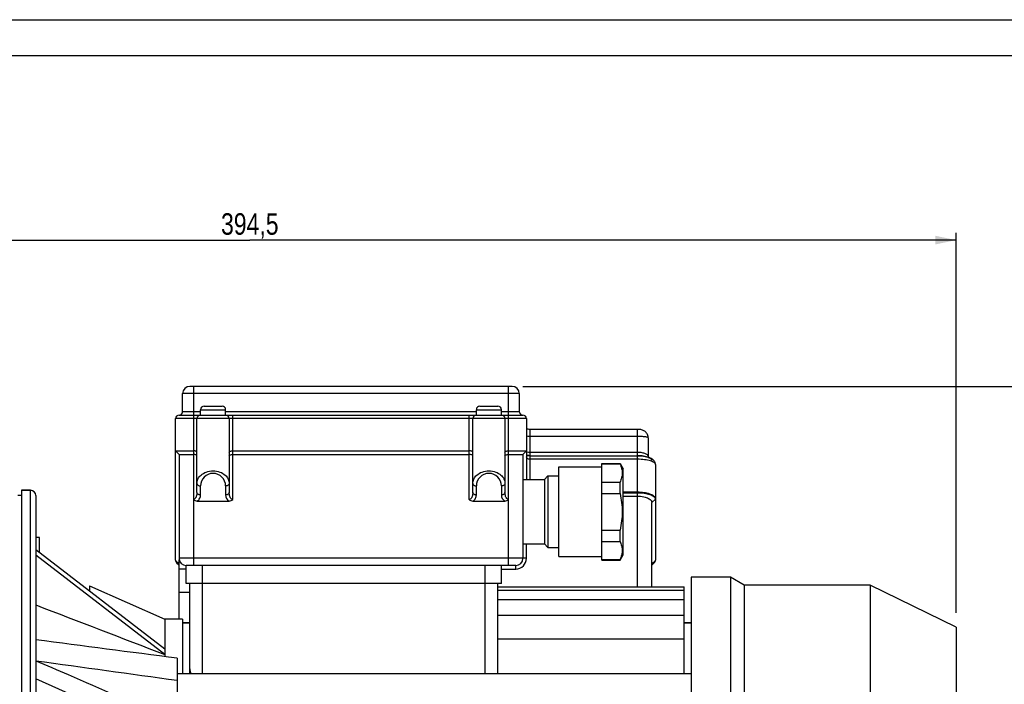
# Model space of a CAD drawing. Header units: millimetres. Extents: x 0 to 841, y 0 to 594.
# Tile 6 of 12: x 254 to 529, y 408 to 594. Entities that reach past the tile are written whole.
import ezdxf

# ---------------------------------------------------------------- set-up
doc = ezdxf.new("R2010")
doc.units = ezdxf.units.MM
doc.header["$LTSCALE"] = 46.2
doc.layers.get('0').update_dxf_attribs({"linetype": 'CONTINUOUS'})
for name, color, linetype in [('ASSI', 7, 'CONTINUOUS'), ('GEOM', 7, 'CONTINUOUS'), ('QUOTE', 7, 'CONTINUOUS')]:
    doc.layers.add(name, color=color, linetype=linetype)
doc.styles.get("Standard").update_dxf_attribs({"font": 'txt', "width": 0.8})
doc.dimstyles.new('DIMSTYLE_1', dxfattribs={"dimtxt": 6, "dimasz": 5.8, "dimexe": 1, "dimexo": 2, "dimgap": 0.75, "dimtad": 1, "dimdec": 3, "dimtxsty": 'Standard', "dimblk": '_FILLED', "dimblk1": '_FILLED', "dimblk2": '_FILLED', "dimcen": 0.09, "dimadec": 3, "dimazin": 2, "dimtp": 0.5, "dimtm": 0.5, "dimtfac": 1, "dimtdec": 3, "dimtofl": 0, "dimtmove": 0, "dimatfit": 3, "dimldrblk": '_FILLED', "dimfxl": 0, "dimtolj": 1, "dimarcsym": 0})

# ---------------------------------------------------------------- blocks, each defined once
blk = doc.blocks.new('_FILLED')
at = {"color": 0, "linetype": 'ByBlock'}
blk.add_solid([(0, 0), (-1, 0.207), (-1, -0.207)], dxfattribs=at)
blk = doc.blocks.new('*D5')
at = {"layer": 'QUOTE', "color": 2, "linetype": 'Continuous'}
for p, q in [((394.75, 491.59), (563.46, 491.59)), ((561.46, 491.59), (561.46, 372.09)), ((561.46, 252.59), (561.46, 372.09)), ((432.75, 252.59), (563.46, 252.59))]:
    blk.add_line(p, q, dxfattribs=at)
at = {"layer": 'QUOTE', "color": 2, "linetype": 'Continuous', "xscale": 5.8, "yscale": 5.8, "zscale": 5.8}
for p, rotation in [((561.46, 491.59), 90), ((561.46, 252.59), 270)]:
    blk.add_blockref('_FILLED', p, dxfattribs=dict(at, rotation=rotation))
at = {"layer": 'QUOTE', "color": 2, "linetype": 'Continuous', "insert": (553.96, 372.09), "char_height": 6, "width": 19.8, "attachment_point": 2, "rotation": 90, "line_spacing_factor": 0.9}
blk.add_mtext('239', dxfattribs=at)
blk = doc.blocks.new('*D14')
at = {"layer": 'QUOTE', "color": 2, "linetype": 'Continuous'}
for p, q in [((121.25, 385.09), (121.25, 534.45)), ((515.75, 428.39), (515.75, 534.45)), ((121.25, 532.45), (318.5, 532.45)), ((515.75, 532.45), (318.5, 532.45))]:
    blk.add_line(p, q, dxfattribs=at)
at = {"layer": 'QUOTE', "color": 2, "linetype": 'Continuous', "xscale": 5.8, "yscale": 5.8, "zscale": 5.8, "rotation": 180}
blk.add_blockref('_FILLED', (121.25, 532.45), dxfattribs=at)
at = {"layer": 'QUOTE', "color": 2, "linetype": 'Continuous', "xscale": 5.8, "yscale": 5.8, "zscale": 5.8}
blk.add_blockref('_FILLED', (515.75, 532.45), dxfattribs=at)
at = {"layer": 'QUOTE', "color": 2, "linetype": 'Continuous', "insert": (318.5, 539.95), "char_height": 6, "width": 29.85, "attachment_point": 2, "line_spacing_factor": 0.9}
blk.add_mtext('394,5', dxfattribs=at)
blk = doc.blocks.new('*D17')
at = {"layer": 'QUOTE', "color": 2, "linetype": 'Continuous'}
for p, q in [((188.75, 481.59), (59.63, 481.59)), ((61.63, 481.59), (61.63, 367.09)), ((61.63, 252.59), (61.63, 367.09)), ((258.75, 252.59), (59.63, 252.59))]:
    blk.add_line(p, q, dxfattribs=at)
at = {"layer": 'QUOTE', "color": 2, "linetype": 'Continuous', "xscale": 5.8, "yscale": 5.8, "zscale": 5.8}
for p, rotation in [((61.63, 481.59), 90), ((61.63, 252.59), 270)]:
    blk.add_blockref('_FILLED', p, dxfattribs=dict(at, rotation=rotation))
at = {"layer": 'QUOTE', "color": 2, "linetype": 'Continuous', "insert": (54.13, 367.09), "char_height": 6, "width": 19.8, "attachment_point": 2, "rotation": 90, "line_spacing_factor": 0.9}
blk.add_mtext('229', dxfattribs=at)

msp = doc.modelspace()

# ---------------------------------------------------------------- linework, layer by layer
at = {"color": 7, "linetype": 'Continuous'}
for p, q in [((0, 594), (840, 594)), ((10, 584), (830, 584))]:
    msp.add_line(p, q, dxfattribs=at)
at = {"layer": 'ASSI', "color": 7, "linetype": 'Continuous'}
for p, q in [((304.7542, 483.5916), (304.7542, 485.0916)), ((311.7542, 483.5916), (311.7542, 485.0916)), ((381.7542, 483.5916), (381.7542, 485.0916)), ((388.7542, 483.5916), (388.7542, 485.0916)), ((303.7542, 464.5058), (303.7542, 482.5916)), ((304.7542, 483.5916), (311.7542, 483.5916)), ((380.7542, 464.5058), (380.7542, 482.5916)), ((381.7542, 483.5916), (388.7542, 483.5916)), ((404.7542, 444.0916), (404.7542, 469.0916)), ((404.7542, 469.0916), (416.7542, 469.0916)), ((416.7542, 470.0916), (421.8881, 470.0916)), ((421.8881, 470.0916), (422.7542, 468.5916)), ((422.7542, 444.5916), (422.7542, 468.5916)), ((394.7542, 465.5916), (400.7542, 465.5916)), ((401.7542, 466.5916), (404.7542, 466.5916)), ((254.7542, 462.5916), (254.7542, 254.5916)), ((254.7542, 462.5916), (257.2542, 462.5916)), ((254.7542, 461.0916), (253.7542, 461.0916)), ((259.7542, 449.3602), (258.7542, 449.3602)), ((259.7542, 445.1744), (259.7542, 449.3592)), ((394.7542, 447.5916), (400.7542, 447.5916)), ((401.7542, 446.5916), (404.7542, 446.5916)), ((404.7542, 444.0916), (416.7542, 444.0916)), ((416.7542, 443.0916), (421.8881, 443.0916)), ((421.8881, 443.0916), (422.7542, 444.5916)), ((452.7542, 438.2916), (441.7542, 438.2916)), ((441.7542, 438.2916), (441.7542, 278.8916)), ((456.5647, 436.0916), (452.7542, 438.2916)), ((452.7542, 438.2916), (452.7542, 278.8916)), ((273.7542, 435.925), (294.7542, 426.5916)), ((491.7542, 436.0916), (456.5647, 436.0916)), ((456.5647, 436.0916), (456.5647, 281.0916)), ((515.7542, 424.3861), (491.7542, 436.0916)), ((491.7542, 436.0916), (491.7542, 281.0916)), ((299.7542, 426.5916), (294.7542, 426.5916)), ((299.7542, 426.5916), (299.7542, 411.2962)), ((299.7542, 425.5916), (301.7542, 425.5916)), ((439.7542, 425.5916), (441.7542, 425.5916)), ((515.7542, 424.3861), (515.7542, 292.7972)), ((441.7542, 411.2962), (298.2542, 411.2962))]:
    msp.add_line(p, q, dxfattribs=at)
for centre, start, end in [((304.7542, 482.5916), 90, 180), ((311.7542, 482.5916), 0, 90), ((381.7542, 482.5916), 90, 180), ((388.7542, 482.5916), 0, 90)]:
    msp.add_arc(centre, 1, start, end, dxfattribs=at)
at = {"layer": 'GEOM', "color": 7, "linetype": 'Continuous'}
for p, q in [((299.7542, 484.5916), (299.7542, 489.5916)), ((391.7542, 491.5916), (301.7542, 491.5916)), ((393.7542, 489.5916), (393.7542, 484.5916)), ((305.7542, 486.0916), (310.7542, 486.0916)), ((382.7542, 486.0916), (387.7542, 486.0916)), ((297.7542, 443.1043), (297.7542, 482.5916)), ((298.7542, 483.5916), (394.7542, 483.5916)), ((303.7542, 462.0058), (303.7542, 482.5916)), ((312.7542, 482.5916), (312.7542, 462.0058)), ((380.7542, 462.0058), (380.7542, 482.5916)), ((389.7542, 482.5916), (389.7542, 462.0058)), ((395.7542, 482.5916), (395.7542, 465.5916)), ((426.7542, 479.6017), (396.7542, 479.6017)), ((429.7542, 477.2377), (429.7542, 471.916)), ((298.7542, 472.5916), (297.7542, 473.5916)), ((297.7542, 473.5916), (302.7542, 473.5916)), ((313.7542, 473.5916), (379.7542, 473.5916)), ((390.7542, 473.5916), (395.7542, 473.5916)), ((394.7542, 472.5916), (395.7542, 473.5916)), ((298.7542, 472.5916), (298.7542, 443.5916)), ((298.7542, 472.5916), (302.7542, 472.5916)), ((313.7542, 472.5916), (379.7542, 472.5916)), ((390.7542, 472.5916), (394.7542, 472.5916)), ((394.7542, 472.5916), (394.7542, 443.5916)), ((396.7242, 472.2445), (396.6115, 472.2466)), ((396.7242, 472.2445), (426.7542, 472.2444)), ((426.9199, 472.2432), (426.9886, 472.242)), ((429.6874, 471.8383), (429.2998, 471.949)), ((430.0341, 471.7165), (429.6874, 471.8383)), ((429.7572, 471.8604), (429.7542, 471.9036)), ((429.767, 471.8104), (429.7572, 471.8604)), ((416.7542, 443.0917), (416.7542, 470.0916)), ((416.7542, 469.9665), (421.8881, 469.9665)), ((421.8881, 469.9665), (421.8881, 470.0916)), ((431.7542, 469.7885), (431.7542, 443.1043)), ((394.7542, 465.5916), (400.7542, 465.5916)), ((400.7542, 465.5916), (401.7542, 466.5916)), ((400.7542, 465.5916), (400.7542, 447.5916)), ((401.7542, 466.5916), (401.7542, 446.5916)), ((401.7542, 466.5916), (404.7542, 466.5916)), ((416.7542, 464.8674), (421.8881, 464.8674)), ((421.8881, 461.6907), (421.8881, 464.8674)), ((257.2542, 462.5916), (254.7542, 462.5916)), ((426.7542, 462.0307), (422.7542, 462.0307)), ((422.7542, 461.9063), (426.7542, 461.9063)), ((258.7542, 461.0916), (258.7542, 300.0956)), ((303.7962, 459.5916), (312.7119, 459.5916)), ((380.7962, 459.5916), (389.7121, 459.5916)), ((416.7542, 461.6907), (421.8881, 461.6907)), ((422.7542, 460.9666), (426.7542, 460.9666)), ((430.7542, 459.1467), (431.7542, 460.0864)), ((430.7542, 435.5916), (430.7542, 459.1467)), ((416.7542, 451.4926), (421.8881, 451.4926)), ((421.8881, 448.3158), (421.8881, 451.4926)), ((416.7542, 448.3158), (421.8881, 448.3158)), ((294.7883, 418.2059), (258.7542, 445.9442)), ((394.7542, 447.5916), (400.7542, 447.5916)), ((400.7542, 447.5916), (401.7542, 446.5916)), ((401.7542, 446.5916), (404.7542, 446.5916)), ((294.7883, 416.7059), (258.7542, 444.4442)), ((298.7542, 442.0401), (297.7656, 442.9691)), ((298.7542, 426.5916), (298.7542, 443.2078)), ((416.7542, 443.2168), (421.8881, 443.2168)), ((421.8881, 443.0916), (421.8881, 443.2168)), ((430.7542, 442.0401), (431.7427, 442.9691)), ((298.1749, 442.2383), (298.5558, 441.8547)), ((298.5558, 441.8547), (298.7542, 441.6534)), ((300.7542, 436.5916), (300.7542, 441.5916)), ((392.7542, 441.5916), (300.7542, 441.5916)), ((388.7542, 436.5916), (388.7542, 441.5916)), ((430.7542, 441.6534), (430.9555, 441.8577)), ((430.9555, 441.8577), (431.3335, 442.2384)), ((273.7542, 435.9248), (273.7542, 434.3975)), ((388.7542, 436.5916), (300.7542, 436.5916)), ((301.7542, 411.2962), (301.7542, 436.5916)), ((387.7542, 411.2962), (387.7542, 436.5916)), ((387.7542, 435.5916), (439.7542, 435.5916)), ((387.7542, 434.6508), (439.7542, 434.6508)), ((439.7542, 411.2962), (439.7542, 435.5916)), ((387.7542, 432.0763), (439.7542, 432.0763)), ((294.7542, 426.5916), (294.7674, 418.2169)), ((387.7542, 427.6785), (439.7542, 427.6785)), ((301.7542, 425.5916), (299.7542, 425.5916)), ((441.7542, 425.5916), (439.7542, 425.5916)), ((387.7542, 421.0736), (439.7542, 421.0736)), ((294.7674, 416.7171), (294.7613, 416.1324)), ((298.2542, 415.6768), (298.2542, 399.492)), ((294.7883, 393.876), (258.7542, 409.8907))]:
    msp.add_line(p, q, dxfattribs=at)
at = {"layer": 'GEOM', "color": 9, "linetype": 'Continuous'}
for p, q in [((393.7542, 489.5916), (299.7542, 489.5916)), ((302.7542, 491.5916), (302.7542, 441.5916)), ((390.7542, 441.5916), (390.7542, 491.5916)), ((299.7542, 484.5916), (304.7542, 484.5916)), ((304.7542, 485.0916), (311.7542, 485.0916)), ((311.7542, 484.5916), (381.7542, 484.5916)), ((381.7542, 485.0916), (388.7542, 485.0916)), ((388.7542, 484.5916), (393.7542, 484.5916)), ((395.7542, 482.5916), (297.7542, 482.5916)), ((313.7542, 460.0058), (313.7542, 483.5916)), ((379.7542, 460.0059), (379.7542, 483.5916)), ((396.7541, 472.451), (396.7542, 479.6017)), ((426.7542, 462.0307), (426.7542, 479.6017)), ((426.7542, 477.6017), (396.7542, 477.6017)), ((396.7542, 473.2444), (426.7542, 473.2444)), ((396.7542, 465.5916), (396.7541, 472.451)), ((426.7542, 471.2444), (396.7542, 471.2444)), ((257.2542, 298.5265), (257.2542, 462.5916)), ((304.7542, 461.2987), (304.7542, 463.7987)), ((311.7542, 463.7987), (311.7542, 461.2987)), ((381.7542, 461.2987), (381.7542, 463.7987)), ((388.7542, 463.7987), (388.7542, 461.2987)), ((426.7542, 435.5916), (426.7542, 461.9063)), ((395.7542, 443.5916), (395.7542, 447.5916)), ((395.7542, 443.5916), (298.7542, 443.5916)), ((300.7542, 440.5916), (298.7542, 440.5916)), ((305.2542, 411.2962), (305.2542, 441.5916)), ((384.2542, 411.2962), (384.2542, 441.5916)), ((388.7542, 440.5916), (392.7542, 440.5916)), ((392.7542, 440.5916), (392.7542, 441.5916)), ((298.7542, 434.0916), (301.7542, 434.0916))]:
    msp.add_line(p, q, dxfattribs=at)
at = {"layer": 'GEOM', "color": 7, "linetype": 'Continuous'}
for points in [[(396.7542, 479.6016), (396.5318, 479.6037), (396.1949, 479.6151), (395.86, 479.6362), (395.7542, 479.6461)], [(429.7541, 477.2377), (429.7487, 477.3895), (429.7152, 477.6433), (429.6511, 477.8929), (429.5568, 478.135), (429.4335, 478.3653), (429.2876, 478.5743), (429.125, 478.7594), (428.9479, 478.9224), (428.7591, 479.0643), (428.5615, 479.1857), (428.3554, 479.2891), (428.1362, 479.3778), (427.8962, 479.4541), (427.6386, 479.5157), (427.3735, 479.5605), (427.1035, 479.5888), (426.8228, 479.6012), (426.7542, 479.6017)], [(396.6115, 472.2466), (396.4545, 472.2544), (396.3046, 472.2674), (396.1638, 472.2848), (396.0342, 472.3058), (395.9182, 472.3296), (395.8168, 472.3549), (395.7542, 472.3735)], [(429.2998, 471.949), (428.8895, 472.0424), (428.4589, 472.1186), (428.0123, 472.177), (427.5798, 472.2157), (427.1759, 472.2369), (426.9885, 472.242)], [(431.7541, 469.7977), (431.7479, 469.9255), (431.7112, 470.1489), (431.64, 470.3717), (431.5346, 470.5882), (431.3995, 470.7897), (431.2394, 470.974), (431.0541, 471.1443), (430.8423, 471.303), (430.6038, 471.4503), (430.3365, 471.5875), (430.0341, 471.7165)]]:
    msp.add_lwpolyline(points, dxfattribs=at)
for centre, radius, start, end in [((301.7542, 489.5916), 2, 90, 180), ((391.7542, 489.5916), 2, 0, 90), ((298.7542, 484.5916), 1, 270, 360), ((305.7542, 485.0916), 1, 90, 180), ((310.7542, 485.0916), 1, 0, 90), ((382.7542, 485.0916), 1, 90, 180), ((387.7542, 485.0916), 1, 0, 90), ((394.7542, 484.5916), 1, 180, 270), ((298.7542, 482.5916), 1, 90, 180), ((304.7542, 482.5916), 1, 90, 180), ((311.7542, 482.5916), 1, 0, 90), ((381.7542, 482.5916), 1, 90, 180), ((388.7542, 482.5916), 1, 0, 90), ((394.7542, 482.5916), 1, 0, 90), ((426.753, 460.2097), 12.0347, 89.205206, 89.994367), ((426.7547, 460.2948), 11.9495, 88.18976, 88.878406), ((257.2542, 461.0916), 1.5, 0, 90), ((431.0352, 460.2098), 0.7135, 0.077499, 13.613514), ((300.7542, 443.5916), 2, 180, 270), ((392.7542, 443.5916), 2, 270, 360)]:
    msp.add_arc(centre, radius, start, end, dxfattribs=at)
at = {"layer": 'GEOM', "color": 9, "linetype": 'Continuous'}
for centre, radius, start, end in [((396.7569, 481.1687), 7.9245, 262.728988, 264.244355), ((396.754, 481.1381), 7.8938, 264.243058, 270.001156), ((308.2542, 463.7987), 3.5, 0.000632, 179.999368), ((385.2542, 463.7987), 3.5, 0.000632, 179.999368), ((313.7541, 461.2987), 1.9999, 179.998821, 238.602547), ((390.7544, 461.2989), 2.0003, 180.0043, 238.596322), ((392.7542, 443.5916), 3, 270, 360)]:
    msp.add_arc(centre, radius, start, end, dxfattribs=at)
at = {"layer": 'GEOM', "color": 7, "linetype": 'Continuous'}
for centre, major_axis, start_param, end_param in [((302.7542, 437.7834), (-4.9149, 5.5647), 0.18476782, 0.25244063), ((426.7542, 437.7834), (4.9149, 5.5647), -0.25244063, -0.18476782)]:
    msp.add_ellipse(centre, major_axis=major_axis, ratio=0.1650759, start_param=start_param, end_param=end_param, dxfattribs=at)
at = {"layer": 'GEOM', "color": 9, "linetype": 'Continuous'}
for points, knots in [([(396.7542, 477.6017), (396.6688, 477.6017), (396.3331, 477.6105), (395.9982, 477.6534), (395.7534, 477.7059)], [0, 0, 0, 0, 0.25436575, 1, 1, 1, 1]), ([(429.7542, 477.2378), (429.7541, 477.2682), (429.6673, 477.3361), (429.4989, 477.3869), (429.2201, 477.45), (428.6822, 477.5239), (427.8473, 477.5861), (427.1382, 477.6016), (426.7542, 477.6017)], [0, 0, 0, 0, 0.02975258, 0.08947118, 0.18189263, 0.30473219, 0.62373184, 1, 1, 1, 1]), ([(426.7542, 473.2444), (427.1539, 473.2443), (427.8938, 473.1855), (428.7502, 472.9582), (429.2745, 472.6773), (429.5453, 472.45), (429.7154, 472.1938), (429.7542, 472.005), (429.7542, 471.916)], [0, 0, 0, 0, 0.33916375, 0.62732732, 0.74364649, 0.84138465, 0.92442301, 1, 1, 1, 1]), ([(396.7542, 471.2444), (396.6121, 471.2444), (396.3457, 471.285), (396.0152, 471.455), (395.8042, 471.6943), (395.7542, 471.8846), (395.7542, 471.9723)], [0, 0, 0, 0, 0.31398182, 0.58407756, 0.8061644, 1, 1, 1, 1]), ([(430.3774, 470.7918), (429.8437, 470.9552), (428.6365, 471.1756), (427.4161, 471.2443), (426.7542, 471.2444)], [0, 0, 0, 0, 0.4574936, 1, 1, 1, 1]), ([(431.7542, 469.7885), (431.7541, 469.8843), (431.6701, 470.104), (431.3757, 470.3647), (430.9333, 470.6035), (430.578, 470.7303), (430.3774, 470.7918)], [0, 0, 0, 0, 0.16063024, 0.36964882, 0.64819661, 1, 1, 1, 1]), ([(303.7542, 464.5058), (303.7541, 464.9223), (303.9684, 465.8163), (304.8987, 466.9699), (306.3915, 467.8036), (308.2541, 468.1143), (310.1168, 467.8037), (311.6096, 466.9699), (312.5399, 465.8163), (312.7542, 464.9223), (312.7542, 464.5058)], [0, 0, 0, 0, 0.09965093, 0.2115031, 0.3452164, 0.49999664, 0.65477763, 0.78849229, 0.90034619, 1, 1, 1, 1]), ([(380.7542, 464.5058), (380.7541, 464.9223), (380.9684, 465.8163), (381.8987, 466.9699), (383.3915, 467.8036), (385.2541, 468.1143), (387.1168, 467.8037), (388.6096, 466.9699), (389.5399, 465.8163), (389.7542, 464.9223), (389.7542, 464.5058)], [0, 0, 0, 0, 0.09965093, 0.2115031, 0.3452164, 0.49999664, 0.65477763, 0.78849229, 0.90034619, 1, 1, 1, 1]), ([(303.7542, 462.0058), (303.7542, 461.8097), (303.7256, 461.4159), (303.6117, 460.9331), (303.4569, 460.5655), (303.2956, 460.3057), (303.0733, 460.0813), (302.8614, 460.0057), (302.7542, 460.0059)], [0, 0, 0, 0, 0.2437866, 0.48875728, 0.61258357, 0.73807511, 0.86678001, 1, 1, 1, 1]), ([(303.7542, 464.5058), (303.7542, 464.4121), (303.815, 464.2109), (304.048, 463.9804), (304.3754, 463.8324), (304.6254, 463.7987), (304.7542, 463.7987)], [0, 0, 0, 0, 0.20946693, 0.44465593, 0.71203023, 1, 1, 1, 1]), ([(304.7542, 461.2987), (304.6254, 461.2987), (304.3754, 461.3324), (304.048, 461.4804), (303.815, 461.7109), (303.7542, 461.9121), (303.7542, 462.0058)], [0, 0, 0, 0, 0.28796974, 0.55534407, 0.79053315, 1, 1, 1, 1]), ([(312.7542, 464.5058), (312.7542, 464.4121), (312.6933, 464.2109), (312.4603, 463.9804), (312.133, 463.8324), (311.883, 463.7987), (311.7542, 463.7987)], [0, 0, 0, 0, 0.20946685, 0.44465593, 0.71203026, 1, 1, 1, 1]), ([(312.7542, 462.0058), (312.7542, 461.9121), (312.6933, 461.7109), (312.4603, 461.4804), (312.133, 461.3324), (311.883, 461.2987), (311.7542, 461.2987)], [0, 0, 0, 0, 0.20946685, 0.44465594, 0.71203027, 1, 1, 1, 1]), ([(313.7542, 460.0058), (313.6468, 460.0059), (313.4346, 460.0813), (313.2123, 460.3061), (313.0511, 460.566), (312.8965, 460.9335), (312.7827, 461.4161), (312.7542, 461.8098), (312.7542, 462.0058)], [0, 0, 0, 0, 0.13347211, 0.26221397, 0.38768984, 0.51147407, 0.75632244, 1, 1, 1, 1]), ([(380.7542, 462.0058), (380.7542, 461.8097), (380.7256, 461.4159), (380.6117, 460.9331), (380.4569, 460.5655), (380.2956, 460.3057), (380.0733, 460.0813), (379.8614, 460.0057), (379.7542, 460.0059)], [0, 0, 0, 0, 0.24378478, 0.48875425, 0.61258141, 0.73807363, 0.86677719, 1, 1, 1, 1]), ([(380.7542, 464.5058), (380.7542, 464.4121), (380.815, 464.2109), (381.048, 463.9804), (381.3754, 463.8324), (381.6254, 463.7987), (381.7542, 463.7987)], [0, 0, 0, 0, 0.20946693, 0.44465593, 0.71203023, 1, 1, 1, 1]), ([(381.7542, 461.2987), (381.6254, 461.2987), (381.3754, 461.3324), (381.048, 461.4804), (380.815, 461.7109), (380.7542, 461.9121), (380.7542, 462.0058)], [0, 0, 0, 0, 0.28796974, 0.55534407, 0.79053315, 1, 1, 1, 1]), ([(389.7542, 464.5058), (389.7542, 464.4121), (389.6933, 464.2109), (389.4603, 463.9804), (389.133, 463.8324), (388.883, 463.7987), (388.7542, 463.7987)], [0, 0, 0, 0, 0.20946685, 0.44465593, 0.71203026, 1, 1, 1, 1]), ([(389.7542, 462.0058), (389.7542, 461.9121), (389.6933, 461.7109), (389.4603, 461.4804), (389.133, 461.3324), (388.883, 461.2987), (388.7542, 461.2987)], [0, 0, 0, 0, 0.20946685, 0.44465593, 0.71203026, 1, 1, 1, 1]), ([(390.7542, 460.0059), (390.6468, 460.0061), (390.4346, 460.0809), (390.2124, 460.306), (390.0513, 460.5659), (389.8966, 460.9334), (389.7827, 461.4161), (389.7542, 461.8097), (389.7542, 462.0058)], [0, 0, 0, 0, 0.13339385, 0.26214783, 0.38763051, 0.51142536, 0.75629822, 1, 1, 1, 1]), ([(303.784, 459.5916), (303.946, 459.6893), (304.2374, 459.9143), (304.6281, 460.4798), (304.7542, 460.9797), (304.7542, 461.2987)], [0, 0, 0, 0, 0.27780648, 0.53139786, 1, 1, 1, 1]), ([(380.7874, 459.5916), (380.9488, 459.6893), (381.2376, 459.9165), (381.6289, 460.48), (381.7542, 460.98), (381.7542, 461.2987)], [0, 0, 0, 0, 0.27752435, 0.53119457, 1, 1, 1, 1])]:
    msp.add_open_spline(points, degree=3, knots=knots, dxfattribs=at)
at = {"layer": 'GEOM', "color": 7, "linetype": 'Continuous'}
for points, knots in [([(303.7542, 473.1774), (303.7542, 473.3107), (303.4856, 473.4848), (303.1378, 473.5688), (302.8869, 473.5916), (302.7542, 473.5916)], [0, 0, 0, 0, 0.35196119, 0.64956565, 1, 1, 1, 1]), ([(312.7542, 473.1774), (312.7542, 473.3107), (313.0227, 473.4848), (313.3706, 473.5688), (313.6215, 473.5916), (313.7542, 473.5916)], [0, 0, 0, 0, 0.35196119, 0.64956565, 1, 1, 1, 1]), ([(380.7542, 473.1774), (380.7542, 473.3107), (380.4856, 473.4848), (380.1378, 473.5688), (379.8869, 473.5916), (379.7542, 473.5916)], [0, 0, 0, 0, 0.35196119, 0.64956565, 1, 1, 1, 1]), ([(389.7542, 473.1774), (389.7542, 473.3107), (390.0227, 473.4848), (390.3706, 473.5688), (390.6215, 473.5916), (390.7542, 473.5916)], [0, 0, 0, 0, 0.35196119, 0.64956565, 1, 1, 1, 1]), ([(303.7542, 472.1774), (303.7542, 472.3107), (303.4856, 472.4848), (303.1378, 472.5688), (302.8869, 472.5916), (302.7542, 472.5916)], [0, 0, 0, 0, 0.35196119, 0.64956565, 1, 1, 1, 1]), ([(312.7542, 472.1774), (312.7542, 472.3107), (313.0227, 472.4848), (313.3706, 472.5688), (313.6215, 472.5916), (313.7542, 472.5916)], [0, 0, 0, 0, 0.35196119, 0.64956565, 1, 1, 1, 1]), ([(380.7542, 472.1774), (380.7542, 472.3107), (380.4856, 472.4848), (380.1378, 472.5688), (379.8869, 472.5916), (379.7542, 472.5916)], [0, 0, 0, 0, 0.35196119, 0.64956565, 1, 1, 1, 1]), ([(389.7542, 472.1774), (389.7542, 472.3107), (390.0227, 472.4848), (390.3706, 472.5688), (390.6215, 472.5916), (390.7542, 472.5916)], [0, 0, 0, 0, 0.35196119, 0.64956565, 1, 1, 1, 1]), ([(395.7537, 472.3628), (395.8279, 472.344), (396.147, 472.2748), (396.4744, 472.2461), (396.7242, 472.2445)], [0, 0, 0, 0, 0.23447495, 1, 1, 1, 1]), ([(427.1321, 472.2384), (427.3213, 472.2324), (428.0243, 472.1929), (428.7264, 472.0896), (429.2238, 471.9562)], [0, 0, 0, 0, 0.26876987, 1, 1, 1, 1]), ([(429.2238, 471.9562), (429.2937, 471.9375), (429.5492, 471.864), (429.8, 471.7715), (429.9749, 471.6885)], [0, 0, 0, 0, 0.27202699, 1, 1, 1, 1]), ([(429.9749, 471.6885), (430.1603, 471.6003), (430.4701, 471.4238), (430.692, 471.1193), (430.7255, 470.9751)], [0, 0, 0, 0, 0.58108585, 1, 1, 1, 1]), ([(421.8881, 469.9665), (422.0663, 469.558), (422.3574, 468.7256), (422.5185, 467.417), (422.3574, 466.1083), (422.0663, 465.2759), (421.8881, 464.8674)], [0, 0, 0, 0, 0.25434454, 0.50000002, 0.74565549, 1, 1, 1, 1]), ([(431.7287, 460.3777), (431.667, 460.6328), (431.3292, 460.9892), (430.7586, 461.3158), (429.8824, 461.6675), (428.5307, 461.9534), (427.3736, 462.0307), (426.7542, 462.0307)], [0, 0, 0, 0, 0.14417712, 0.24455631, 0.36502242, 0.65967774, 1, 1, 1, 1]), ([(426.7542, 461.9063), (427.3833, 461.9062), (428.5563, 461.827), (429.9229, 461.5319), (430.8032, 461.1712), (431.3662, 460.8334), (431.6994, 460.4685), (431.7487, 460.2108)], [0, 0, 0, 0, 0.34267741, 0.63800459, 0.75800917, 0.85709548, 1, 1, 1, 1]), ([(302.7548, 460.0059), (302.8893, 459.8711), (303.2201, 459.6562), (303.6055, 459.5932), (303.7962, 459.5916)], [0, 0, 0, 0, 0.4995809, 1, 1, 1, 1]), ([(312.7119, 459.5916), (312.9027, 459.5916), (313.2877, 459.6581), (313.6204, 459.8703), (313.7542, 460.0058)], [0, 0, 0, 0, 0.50041996, 1, 1, 1, 1]), ([(379.7542, 460.0059), (379.8889, 459.8713), (380.2198, 459.6566), (380.6054, 459.5928), (380.7962, 459.5916)], [0, 0, 0, 0, 0.49959915, 1, 1, 1, 1]), ([(389.7121, 459.5916), (389.9029, 459.5915), (390.2888, 459.6574), (390.6194, 459.8718), (390.7547, 460.0059)], [0, 0, 0, 0, 0.5004344, 1, 1, 1, 1]), ([(421.8881, 461.6907), (422.2526, 460.0194), (422.6783, 456.5916), (422.2526, 453.1639), (421.8881, 451.4926)], [0, 0, 0, 0, 0.50000002, 1, 1, 1, 1]), ([(426.7542, 460.9666), (427.3376, 460.9667), (428.4036, 460.8642), (429.4334, 460.5315), (429.8536, 460.2971)], [0, 0, 0, 0, 0.54805919, 1, 1, 1, 1]), ([(429.8536, 460.2971), (429.9904, 460.2208), (430.2347, 460.0616), (430.5275, 459.7773), (430.7109, 459.4707), (430.7542, 459.2506), (430.7542, 459.1467)], [0, 0, 0, 0, 0.30785718, 0.57022144, 0.79582666, 1, 1, 1, 1]), ([(421.8881, 448.3158), (422.0663, 447.9073), (422.3574, 447.075), (422.5185, 445.7663), (422.3574, 444.4576), (422.0663, 443.6253), (421.8881, 443.2168)], [0, 0, 0, 0, 0.25434454, 0.50000002, 0.74565549, 1, 1, 1, 1]), ([(297.7656, 442.9691), (297.7754, 442.9056), (297.8464, 442.6309), (298.021, 442.3924), (298.1748, 442.2382)], [0, 0, 0, 0, 0.22760494, 1, 1, 1, 1]), ([(431.3335, 442.2384), (431.3893, 442.2943), (431.5769, 442.5034), (431.7117, 442.7688), (431.7427, 442.9691)], [0, 0, 0, 0, 0.28036324, 1, 1, 1, 1]), ([(294.7767, 418.217), (294.7704, 418.0957), (294.7514, 417.5959), (294.7586, 417.0952), (294.7767, 416.717)], [0, 0, 0, 0, 0.24291978, 1, 1, 1, 1]), ([(258.7542, 415.0051), (261.7661, 413.7112), (273.802, 408.5173), (285.7996, 403.2335), (294.7542, 399.1768)], [0, 0, 0, 0, 0.25007012, 1, 1, 1, 1]), ([(301.7542, 412.7096), (301.7542, 412.4825), (301.8383, 411.9958), (302.0051, 411.5364), (302.1079, 411.2967)], [0, 0, 0, 0, 0.46541481, 1, 1, 1, 1])]:
    msp.add_open_spline(points, degree=3, knots=knots, dxfattribs=at)
for points in [[(258.7542, 430.5762), (270.7654, 425.9523), (282.7772, 421.3301), (294.7883, 416.7059)], [(298.2542, 415.6768), (285.0875, 417.3945), (271.9209, 419.112), (258.7542, 420.8293)], [(258.7542, 415.0051), (271.921, 413.1771), (285.0876, 411.3483), (298.2542, 409.5184)]]:
    msp.add_open_spline(points, degree=3, dxfattribs=at)

# ---------------------------------------------------------------- dimensions: what is measured, and where the dimension line sits
at = {"layer": 'QUOTE', "color": 2, "linetype": 'Continuous'}
for base, p1, p2, angle, picture, middle in [((121.2542, 532.4538), (515.7542, 426.3861), (121.2542, 383.0916), 180, '*D14', (318.1042, 532.4538)), ((561.4607, 491.5916), (430.7542, 252.5916), (392.7542, 491.5916), 90, '*D5', (561.4607, 371.6917)), ((61.6317, 252.5916), (190.7542, 481.5916), (260.7542, 252.5916), 270, '*D17', (61.6317, 366.6916))]:
    dim = msp.add_linear_dim(base=base, p1=p1, p2=p2, angle=angle, dimstyle='DIMSTYLE_1', dxfattribs=at)
    dim.commit()
    dim.dimension.update_dxf_attribs({"geometry": picture, "text_midpoint": middle, "dimtype": 160})

doc.saveas('drawing.dxf')
